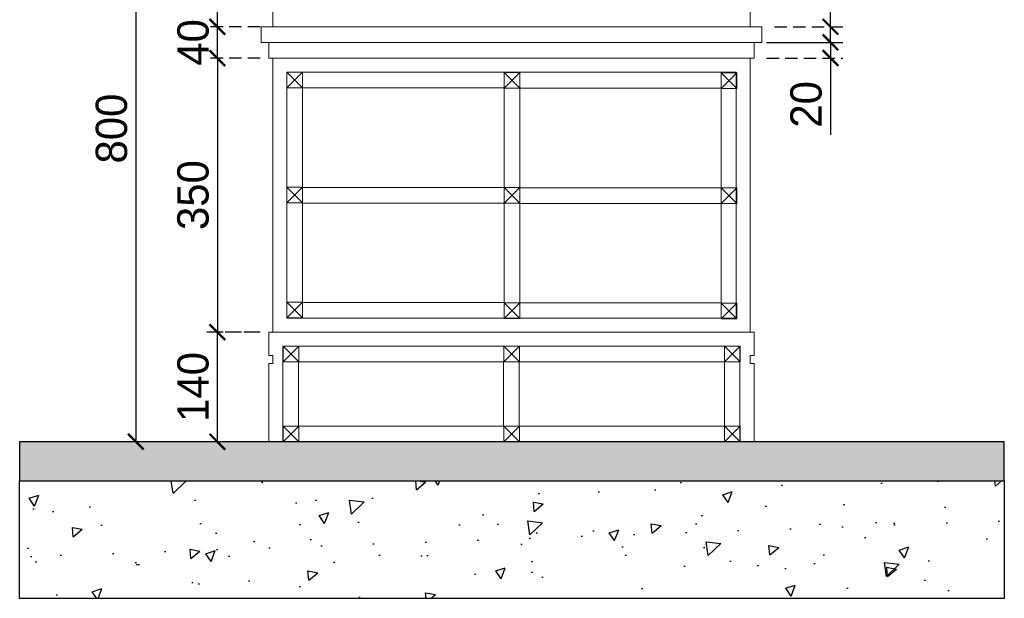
# Model space of a CAD drawing. Header units: millimetres. Extents: x 193134 to 268609, y 2024 to 10978.
# Tile 21 of 27: x 265451 to 266709, y 6040 to 6779. Entities that reach past the tile are written whole.
import ezdxf

# ---------------------------------------------------------------- set-up
doc = ezdxf.new("R2010")
doc.units = ezdxf.units.MM
doc.header["$LTSCALE"] = 2.5
doc.linetypes.add('DASHED2', pattern=[9.525, 6.35, -3.175])
doc.layers.add('01_ID_NEW FURNITURE', color=1, linetype='Continuous')
doc.layers.add('Dimension', color=40, linetype='Continuous', lineweight=0)
doc.layers.add('ELEVATION 3', color=21, linetype='Continuous', lineweight=13)
doc.styles.get("Standard").update_dxf_attribs({"font": 'GOTHIC.TTF'})
doc.dimstyles.new('AJKD_20', dxfattribs={"dimscale": 20, "dimtxt": 2, "dimasz": 1, "dimexe": 0.8, "dimexo": 0.8, "dimgap": 0.5, "dimtad": 1, "dimdec": 0, "dimzin": 0, "dimdsep": 46, "dimtxsty": 'Standard', "dimblk": 'ARCHTICK', "dimcen": 0.125, "dimclrd": 251, "dimclre": 251, "dimclrt": 42, "dimadec": 0, "dimazin": 0, "dimtfac": 1, "dimtdec": 0, "dimtix": 1, "dimtmove": 0, "dimatfit": 3, "dimfxl": 0, "dimtolj": 1, "dimtzin": 0, "dimarcsym": 0})

# ---------------------------------------------------------------- blocks, each defined once
blk = doc.blocks.new('DE')
at = {"color": 8}
for p, q in [((119502.1, 80733.5), (119522.1, 80753.5)), ((119502.1, 80753.5), (119522.1, 80733.5))]:
    blk.add_line(p, q, dxfattribs=at)
at = {"color": 13}
blk.add_lwpolyline([(119502.1, 80733.5), (119522.1, 80733.5), (119522.1, 80753.5), (119502.1, 80753.5)], close=True, dxfattribs=at)
blk = doc.blocks.new('*U32')
h = blk.add_hatch()
h.set_pattern_fill('AR-CONC', color=8, scale=20)
h.set_pattern_definition([(50, (-104760.01, 1252.57), (143.45204, -12.55043), [15, -165]), (355, (-104760, 1252.57), (-27.75027, 150.43843), [12, -132]), (100.45144, (-104748.05, 1251.52), (115.70177, 137.888), [12.74804, -140.22842]), (46.1842, (-104760, 1292.57), (213.44827, -33.10386), [22.5, -247.5]), (96.63564, (-104742.22, 1289.8), (186.9324, 194.8237), [19.12207, -210.34275]), (351.18416, (-104760, 1292.57), (186.9324, 194.8237), [18, -198]), (21, (-104740.01, 1282.57), (119.38141, -80.52378), [15, -165]), (326, (-104740, 1282.57), (48.66307, 145.03), [12, -132]), (71.45144, (-104730.06, 1275.86), (168.04448, 64.50623), [12.74804, -140.22842]), (37.5, (-104760.006, 1252.566), (2.43197, 66.57877), [0, -130.4, 0, -134, 0, -132.5]), (7.5, (-104760.01, 1252.566), (52.613907, 78.88234), [0, -76.4, 0, -127.4, 0, -50.5]), (327.5, (-104804.606, 1252.566), (106.764487, -4.510974), [0, -50, 0, -156, 0, -207]), (317.5, (-104824.61, 1252.57), (116.63723, 20.021), [0, -65, 0, -103.6, 0, -147])])
h.paths.add_polyline_path([(250, 8622.7), (100, 8622.7), (100, 7364.5), (250, 7364.5)])
h = blk.add_hatch(color=8)
h.dxf.hatch_style = 1
h.paths.add_polyline_path([(300, 8622.7), (250, 8622.7), (250, 7364.5), (300, 7364.5)])
at = {"color": 6}
for points in [[(250, 8622.7), (100, 8622.7), (100, 7364.5), (250, 7364.5)], [(250, 8622.7), (300, 8622.7), (300, 7364.5), (250, 7364.5)]]:
    blk.add_lwpolyline(points, close=True, dxfattribs=at)
blk = doc.blocks.new('_ArchTick')
at = {"color": 0, "linetype": 'ByBlock', "const_width": 0.15}
blk.add_lwpolyline([(-0.5, -0.5), (0.5, 0.5)], dxfattribs=at)
blk = doc.blocks.new('*D86')
at = {"layer": 'Defpoints', "color": 0}
for p in [(265703.7, 6380.1), (265769.5, 6380.1), (265769.5, 6240.1)]:
    blk.add_point(p, dxfattribs=at)
at = {"layer": 'Dimension', "color": 251, "linetype": 'DASHED2', "lineweight": -2}
for p, q in [((265753.5, 6380.1), (265687.7, 6380.1)), ((265753.5, 6240.1), (265687.7, 6240.1))]:
    blk.add_line(p, q, dxfattribs=at)
at = {"layer": 'Dimension', "color": 251, "lineweight": -2}
blk.add_line((265703.7, 6240.1), (265703.7, 6380.1), dxfattribs=at)
at = {"layer": 'Dimension', "color": 251, "lineweight": -2, "xscale": 20, "yscale": 20, "zscale": 20}
for p, rotation in [((265703.7, 6380.1), 90), ((265703.7, 6240.1), 270)]:
    blk.add_blockref('_ArchTick', p, dxfattribs=dict(at, rotation=rotation))
at = {"layer": 'Dimension', "color": 42, "insert": (265672.7, 6310.1), "char_height": 40, "attachment_point": 5, "rotation": 90}
blk.add_mtext('\\A1;140', dxfattribs=at)
blk = doc.blocks.new('*D87')
at = {"layer": 'Defpoints', "color": 0}
for p in [(265774.5, 6730.1), (265703.7, 6380.1), (265774.5, 6380.1)]:
    blk.add_point(p, dxfattribs=at)
at = {"layer": 'Dimension', "color": 251, "linetype": 'DASHED2', "lineweight": -2}
for p, q in [((265758.5, 6730.1), (265687.7, 6730.1)), ((265758.5, 6380.1), (265687.7, 6380.1))]:
    blk.add_line(p, q, dxfattribs=at)
at = {"layer": 'Dimension', "color": 251, "lineweight": -2}
blk.add_line((265703.7, 6730.1), (265703.7, 6380.1), dxfattribs=at)
at = {"layer": 'Dimension', "color": 251, "lineweight": -2, "xscale": 20, "yscale": 20, "zscale": 20}
for p, rotation in [((265703.7, 6730.1), 90), ((265703.7, 6380.1), 270)]:
    blk.add_blockref('_ArchTick', p, dxfattribs=dict(at, rotation=rotation))
at = {"layer": 'Dimension', "color": 42, "insert": (265672.7, 6555.1), "char_height": 40, "attachment_point": 5, "rotation": 90}
blk.add_mtext('\\A1;350', dxfattribs=at)
blk = doc.blocks.new('*D88')
at = {"layer": 'Defpoints', "color": 0}
for p in [(265703.7, 6770.1), (265774.5, 6770.1), (265774.5, 6730.1)]:
    blk.add_point(p, dxfattribs=at)
at = {"layer": 'Dimension', "color": 251, "lineweight": -2}
for p, q in [((265703.7, 6770.1), (265703.7, 6790.1)), ((265703.7, 6730.1), (265703.7, 6770.1)), ((265703.7, 6730.1), (265703.7, 6710.1))]:
    blk.add_line(p, q, dxfattribs=at)
at = {"layer": 'Dimension', "color": 251, "linetype": 'DASHED2', "lineweight": -2}
for p, q in [((265758.5, 6770.1), (265687.7, 6770.1)), ((265758.5, 6730.1), (265687.7, 6730.1))]:
    blk.add_line(p, q, dxfattribs=at)
at = {"layer": 'Dimension', "color": 251, "lineweight": -2, "xscale": 20, "yscale": 20, "zscale": 20}
for p, rotation in [((265703.7, 6770.1), 270), ((265703.7, 6730.1), 90)]:
    blk.add_blockref('_ArchTick', p, dxfattribs=dict(at, rotation=rotation))
at = {"layer": 'Dimension', "color": 42, "insert": (265672.7, 6750.1), "char_height": 40, "attachment_point": 5, "rotation": 90}
blk.add_mtext('\\A1;40', dxfattribs=at)
blk = doc.blocks.new('*D89')
at = {"layer": 'Defpoints', "color": 0}
for p in [(265703.7, 7040.1), (265774.5, 7040.1), (265774.5, 6770.1)]:
    blk.add_point(p, dxfattribs=at)
at = {"layer": 'Dimension', "color": 251, "linetype": 'DASHED2', "lineweight": -2}
for p, q in [((265758.5, 7040.1), (265687.7, 7040.1)), ((265758.5, 6770.1), (265687.7, 6770.1))]:
    blk.add_line(p, q, dxfattribs=at)
at = {"layer": 'Dimension', "color": 251, "lineweight": -2}
blk.add_line((265703.7, 6770.1), (265703.7, 7040.1), dxfattribs=at)
at = {"layer": 'Dimension', "color": 251, "lineweight": -2, "xscale": 20, "yscale": 20, "zscale": 20}
for p, rotation in [((265703.7, 7040.1), 90), ((265703.7, 6770.1), 270)]:
    blk.add_blockref('_ArchTick', p, dxfattribs=dict(at, rotation=rotation))
at = {"layer": 'Dimension', "color": 42, "insert": (265672.7, 6905.1), "char_height": 40, "attachment_point": 5, "rotation": 90}
blk.add_mtext('\\A1;270', dxfattribs=at)
blk = doc.blocks.new('*D90')
at = {"layer": 'Defpoints', "color": 0}
for p in [(265774.5, 7040.1), (265599.5, 6240.1), (265769.5, 6240.1)]:
    blk.add_point(p, dxfattribs=at)
at = {"layer": 'Dimension', "color": 251, "linetype": 'DASHED2', "lineweight": -2}
for p, q in [((265758.5, 7040.1), (265583.5, 7040.1)), ((265753.5, 6240.1), (265583.5, 6240.1))]:
    blk.add_line(p, q, dxfattribs=at)
at = {"layer": 'Dimension', "color": 251, "lineweight": -2}
blk.add_line((265599.5, 7040.1), (265599.5, 6240.1), dxfattribs=at)
at = {"layer": 'Dimension', "color": 251, "lineweight": -2, "xscale": 20, "yscale": 20, "zscale": 20}
for p, rotation in [((265599.5, 7040.1), 90), ((265599.5, 6240.1), 270)]:
    blk.add_blockref('_ArchTick', p, dxfattribs=dict(at, rotation=rotation))
at = {"layer": 'Dimension', "color": 42, "insert": (265568.5, 6640.1), "char_height": 40, "attachment_point": 5, "rotation": 90}
blk.add_mtext('\\A1;800', dxfattribs=at)
blk = doc.blocks.new('*D91')
at = {"layer": 'Defpoints', "color": 0}
for p in [(266399.5, 6770.1), (266399.5, 6750.1), (266487.1, 6750.1)]:
    blk.add_point(p, dxfattribs=at)
at = {"layer": 'Dimension', "color": 251, "lineweight": -2}
for p, q in [((266487.1, 6770.1), (266487.1, 6868.4)), ((266487.1, 6750.1), (266487.1, 6770.1))]:
    blk.add_line(p, q, dxfattribs=at)
at = {"layer": 'Dimension', "color": 251, "linetype": 'DASHED2', "lineweight": -2}
for p, q in [((266415.5, 6770.1), (266503.1, 6770.1)), ((266415.5, 6750.1), (266503.1, 6750.1))]:
    blk.add_line(p, q, dxfattribs=at)
at = {"layer": 'Dimension', "color": 251, "lineweight": -2, "xscale": 20, "yscale": 20, "zscale": 20}
for p, rotation in [((266487.1, 6770.1), 90), ((266487.1, 6750.1), 270)]:
    blk.add_blockref('_ArchTick', p, dxfattribs=dict(at, rotation=rotation))
at = {"layer": 'Dimension', "color": 42, "insert": (266456.1, 6829.3), "char_height": 40, "attachment_point": 5, "rotation": 90}
blk.add_mtext('\\A1;20', dxfattribs=at)
blk = doc.blocks.new('*D92')
at = {"layer": 'Defpoints', "color": 0}
for p in [(266389.5, 6750.1), (266389.5, 6730.1), (266487.1, 6730.1)]:
    blk.add_point(p, dxfattribs=at)
at = {"layer": 'Dimension', "color": 251, "linetype": 'DASHED2', "lineweight": -2}
for p, q in [((266405.5, 6750.1), (266503.1, 6750.1)), ((266405.5, 6730.1), (266503.1, 6730.1))]:
    blk.add_line(p, q, dxfattribs=at)
at = {"layer": 'Dimension', "color": 251, "lineweight": -2}
for p, q in [((266487.1, 6750.1), (266487.1, 6730.1)), ((266487.1, 6730.1), (266487.1, 6631.9))]:
    blk.add_line(p, q, dxfattribs=at)
at = {"layer": 'Dimension', "color": 251, "lineweight": -2, "xscale": 20, "yscale": 20, "zscale": 20}
for p, rotation in [((266487.1, 6750.1), 90), ((266487.1, 6730.1), 270)]:
    blk.add_blockref('_ArchTick', p, dxfattribs=dict(at, rotation=rotation))
at = {"layer": 'Dimension', "color": 42, "insert": (266456.1, 6671), "char_height": 40, "attachment_point": 5, "rotation": 90}
blk.add_mtext('\\A1;20', dxfattribs=at)

msp = doc.modelspace()

# ---------------------------------------------------------------- linework, layer by layer
at = {"layer": 'ELEVATION 3'}
for points in [[(265774.5, 6770.1), (266384.5, 6770.1), (266384.5, 7040.1), (265774.5, 7040.1)], [(265759.5, 6750.1), (266399.5, 6750.1), (266399.5, 6770.1), (265759.5, 6770.1)], [(265769.5, 6730.1), (266389.5, 6730.1), (266389.5, 6750.1), (265769.5, 6750.1)], [(265774.5, 6380.1), (266384.5, 6380.1), (266384.5, 6730.1), (265774.5, 6730.1)], [(265792.5, 6398.1), (266366.5, 6398.1), (266366.5, 6712.1), (265792.5, 6712.1)], [(265812.5, 6692.1), (266070, 6692.1), (266070, 6564.7), (265812.5, 6564.7)], [(266090, 6691.7), (266347.5, 6691.7), (266347.5, 6564.2), (266090, 6564.2)], [(266070, 6544.7), (265812.5, 6544.7), (265812.5, 6418.1), (266070, 6418.1)], [(266347.5, 6544.2), (266090, 6544.2), (266090, 6417.7), (266347.5, 6417.7)], [(265787.5, 6362.1), (266371.5, 6362.1), (266371.5, 6240.1), (265787.5, 6240.1)], [(265807.5, 6342.1), (266069.5, 6342.1), (266069.5, 6260.1), (265807.5, 6260.1)], [(266089.5, 6260.1), (266351.5, 6260.1), (266351.5, 6342.1), (266089.5, 6342.1)]]:
    msp.add_lwpolyline(points, close=True, dxfattribs=at)
for points in [[(266384.5, 6350.1), (266389.5, 6350.1), (266389.5, 6380.1), (265769.5, 6380.1), (265769.5, 6350.1), (265774.5, 6350.1)], [(265769.5, 6350.1), (265769.5, 6380.1), (266389.5, 6380.1), (266389.5, 6350.1)], [(265774.5, 6350.1), (265774.5, 6340.1)], [(266384.5, 6340.1), (266384.5, 6350.1)], [(265774.5, 6340.1), (265769.5, 6340.1), (265769.5, 6240.1), (266389.5, 6240.1), (266389.5, 6340.1), (266384.5, 6340.1)], [(266389.5, 6340.1), (266389.5, 6240.1), (265769.5, 6240.1), (265769.5, 6340.1)]]:
    msp.add_lwpolyline(points, dxfattribs=at)

# ---------------------------------------------------------------- block references
at = {"layer": '01_ID_NEW FURNITURE', "xscale": -1, "rotation": 269.9999999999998}
msp.add_blockref('*U32', (258086.5, 5940.1), dxfattribs=at)
at = {"layer": 'ELEVATION 3'}
for p in [(146290.5, -74041.3), (146568, -74041.8), (146845.4, -74042.3), (146290.5, -74188.3), (146568, -74188.8), (146845.4, -74189.3), (146290.5, -74335.3), (146568, -74335.8), (146845.4, -74336.3), (146285.5, -74391.3), (146567.5, -74391.3), (146849.5, -74391.3), (146285.5, -74493.3), (146567.5, -74493.3), (146849.5, -74493.3)]:
    msp.add_blockref('DE', p, dxfattribs=at)

# ---------------------------------------------------------------- dimensions: what is measured, and where the dimension line sits
at = {"layer": 'Dimension'}
for base, p1, p2, picture, middle in [((265599.5, 6240.1), (265774.5, 7040.1), (265769.5, 6240.1), '*D90', (265568.5, 6640.1)), ((265703.7, 7040.1), (265774.5, 6770.1), (265774.5, 7040.1), '*D89', (265672.7, 6905.1)), ((265703.7, 6770.1), (265774.5, 6730.1), (265774.5, 6770.1), '*D88', (265672.7, 6750.1)), ((265703.7, 6380.1), (265774.5, 6730.1), (265774.5, 6380.1), '*D87', (265672.7, 6555.1)), ((265703.7, 6380.1), (265769.5, 6240.1), (265769.5, 6380.1), '*D86', (265672.7, 6310.1))]:
    dim = msp.add_linear_dim(base=base, p1=p1, p2=p2, angle=90, dimstyle='AJKD_20', dxfattribs=at)
    dim.commit()
    dim.dimension.update_dxf_attribs({"geometry": picture, "text_midpoint": middle})
for base, p1, p2, picture, middle in [((266487.1, 6750.1), (266399.5, 6770.1), (266399.5, 6750.1), '*D91', (266487.1, 6829.3)), ((266487.1, 6730.1), (266389.5, 6750.1), (266389.5, 6730.1), '*D92', (266487.1, 6671))]:
    dim = msp.add_linear_dim(base=base, p1=p1, p2=p2, angle=90, dimstyle='AJKD_20', dxfattribs=at)
    dim.commit()
    dim.dimension.update_dxf_attribs({"geometry": picture, "text_midpoint": middle, "dimtype": 160})

doc.saveas('drawing.dxf')
